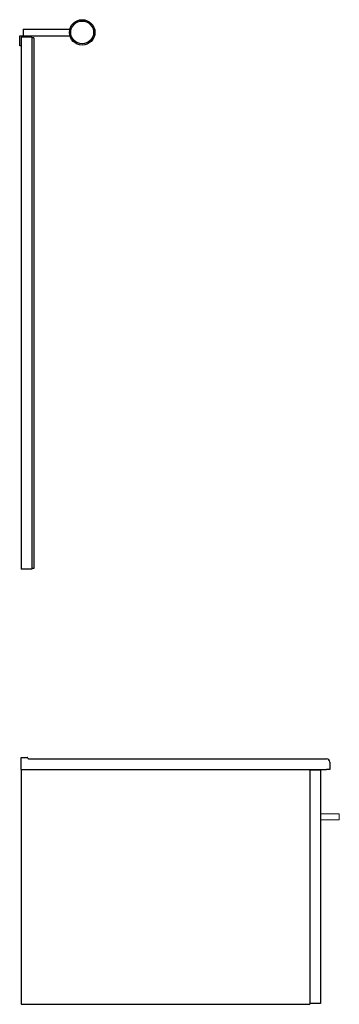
# Model space of a CAD drawing. Header units: millimetres. Extents: x 2890.15 to 2890.62, y 2562.55 to 2564.02.
import ezdxf

# ---------------------------------------------------------------- set-up
doc = ezdxf.new("R2010")
doc.units = ezdxf.units.MM
doc.layers.add('SANINDUSA', color=3, linetype='Continuous')

msp = doc.modelspace()

# ---------------------------------------------------------------- linework, layer by layer
at = {"layer": 'SANINDUSA'}
for p, q in [((2890.1534, 2564.0024), (2890.1534, 2563.9924)), ((2890.1534, 2564.0024), (2890.223, 2564.0024)), ((2890.1484, 2563.9774), (2890.1484, 2563.9924)), ((2890.1484, 2563.9924), (2890.1644, 2563.9924)), ((2890.1664, 2563.9904), (2890.1504, 2563.9904)), ((2890.1504, 2563.9904), (2890.1504, 2563.1974)), ((2890.1644, 2563.9924), (2890.1644, 2563.9904)), ((2890.1644, 2563.9924), (2890.223, 2563.9924)), ((2890.1664, 2563.9904), (2890.1664, 2563.1974)), ((2890.1694, 2563.9894), (2890.1664, 2563.9894)), ((2890.1694, 2563.9894), (2890.1694, 2563.1984)), ((2890.1504, 2563.9774), (2890.1484, 2563.9774)), ((2890.1664, 2563.1974), (2890.1504, 2563.1974)), ((2890.1694, 2563.1984), (2890.1664, 2563.1984)), ((2890.1504, 2562.9169), (2890.1594, 2562.9169)), ((2890.1504, 2562.9119), (2890.1504, 2562.9169)), ((2890.1504, 2562.8989), (2890.1504, 2562.9119)), ((2890.1614, 2562.9149), (2890.6054, 2562.9149)), ((2890.6104, 2562.9099), (2890.6104, 2562.8989)), ((2890.1504, 2562.8989), (2890.6054, 2562.8989)), ((2890.1504, 2562.8989), (2890.1504, 2562.5489)), ((2890.5804, 2562.8989), (2890.5804, 2562.5489)), ((2890.5964, 2562.8979), (2890.5804, 2562.8979)), ((2890.5964, 2562.8979), (2890.5964, 2562.5499)), ((2890.6104, 2562.8989), (2890.6054, 2562.8989)), ((2890.1504, 2562.5489), (2890.5804, 2562.5489)), ((2890.5964, 2562.5499), (2890.5804, 2562.5499))]:
    msp.add_line(p, q, dxfattribs=at)
at = {"layer": 'SANINDUSA', "lineweight": 15}
for p, q in [((2890.6244, 2562.8329), (2890.5964, 2562.8329)), ((2890.6244, 2562.824), (2890.5964, 2562.824)), ((2890.6244, 2562.8329), (2890.6244, 2562.824))]:
    msp.add_line(p, q, dxfattribs=at)
at = {"layer": 'SANINDUSA'}
for radius in [0.019, 0.017]:
    msp.add_circle((2890.2414, 2563.9974), radius, dxfattribs=at)
for centre, radius, start, end in [((2890.1594, 2562.9159), 0.001, 0, 90), ((2890.1614, 2562.9159), 0.001, 180, 270), ((2890.6054, 2562.9099), 0.005, 0, 90)]:
    msp.add_arc(centre, radius, start, end, dxfattribs=at)

doc.saveas('drawing.dxf')
